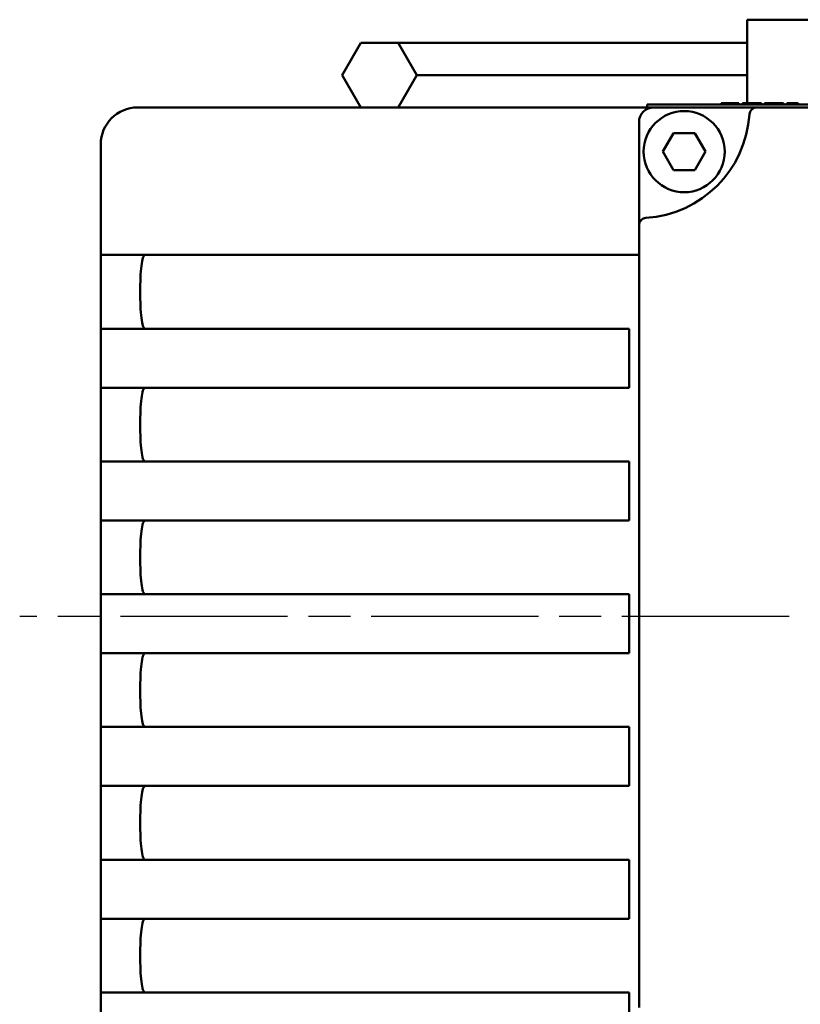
# Model space of a CAD drawing. Header units: millimetres. Extents: x -2878 to 5817, y -195 to 746.
# Tile 5 of 14: x 193 to 246, y 130 to 197. Entities that reach past the tile are written whole.
import ezdxf

# ---------------------------------------------------------------- set-up
doc = ezdxf.new("R2010")
doc.units = ezdxf.units.MM
doc.header["$LTSCALE"] = 2
doc.linetypes.add('CHAIN', pattern=[0.7087, 0.4724, -0.0591, 0.1181, -0.0591])
doc.layers.add('Видимый контур (ГОСТ)', color=7, linetype='Continuous', lineweight=50)
doc.layers.add('Маркер центра (ГОСТ)', color=7, linetype='Continuous', lineweight=25)

msp = doc.modelspace()

# ---------------------------------------------------------------- linework, layer by layer
at = {"layer": 'Видимый контур (ГОСТ)'}
for p, q in [((272.686, 196.966), (242.529, 196.966)), ((242.529, 193.536), (242.529, 196.966)), ((216.341, 195.402), (215.075, 193.209)), ((216.343, 195.402), (215.077, 193.209)), ((216.343, 195.402), (216.341, 195.402)), ((218.876, 195.402), (216.343, 195.402)), ((227.829, 195.402), (218.876, 195.402)), ((220.142, 193.209), (218.876, 195.402)), ((242.529, 195.402), (227.829, 195.402)), ((215.077, 193.209), (215.075, 193.209)), ((216.341, 191.016), (215.075, 193.209)), ((215.077, 193.209), (216.343, 191.016)), ((218.876, 191.016), (220.142, 193.209)), ((227.829, 193.209), (220.142, 193.209)), ((242.529, 193.209), (227.829, 193.209)), ((242.529, 191.316), (242.529, 193.536)), ((217.736, 191.016), (201.2, 191.016)), ((236.2, 191.016), (217.736, 191.016)), ((235.755, 191.216), (279.047, 191.216)), ((235.755, 191.016), (235.755, 191.216)), ((241.681, 191.016), (236.2, 191.016)), ((240.762, 191.316), (240.801, 191.316)), ((240.762, 191.316), (240.762, 191.216)), ((240.801, 191.316), (240.979, 191.316)), ((240.801, 191.316), (240.801, 191.216)), ((240.979, 191.316), (241.4, 191.316)), ((241.4, 191.316), (241.922, 191.316)), ((243.185, 191.016), (241.681, 191.016)), ((241.922, 191.316), (241.922, 191.216)), ((241.922, 191.316), (241.958, 191.316)), ((241.958, 191.316), (241.958, 191.216)), ((241.958, 191.316), (241.977, 191.316)), ((241.977, 191.316), (241.977, 191.216)), ((242.217, 191.316), (242.217, 191.216)), ((242.217, 191.316), (242.856, 191.316)), ((242.856, 191.316), (243.496, 191.316)), ((313.716, 191.016), (243.185, 191.016)), ((243.496, 191.316), (243.496, 191.216)), ((243.718, 191.316), (243.718, 191.216)), ((243.718, 191.316), (244.356, 191.316)), ((244.356, 191.316), (244.997, 191.316)), ((244.997, 191.316), (244.997, 191.216)), ((245.228, 191.316), (245.985, 191.316)), ((245.228, 191.316), (245.228, 191.216)), ((245.985, 191.316), (245.985, 191.216)), ((235.2, 190.016), (235.2, 184.535)), ((236.82, 188.02), (237.542, 189.27)), ((237.542, 189.27), (238.985, 189.27)), ((238.985, 189.27), (239.707, 188.02)), ((198.7, 188.516), (198.7, 181.016)), ((237.542, 186.77), (236.82, 188.02)), ((239.707, 188.02), (238.985, 186.77)), ((238.985, 186.77), (237.542, 186.77)), ((235.2, 184.535), (235.2, 183.031)), ((235.2, 183.031), (235.2, 130)), ((198.7, 181.016), (198.7, 176.016)), ((199.433, 181.016), (198.7, 181.016)), ((199.433, 181.016), (215.968, 181.016)), ((217.736, 181.016), (215.968, 181.016)), ((217.736, 181.016), (234.2, 181.016)), ((234.2, 181.016), (235.2, 181.016)), ((198.7, 176.016), (198.7, 172.016)), ((198.7, 176.016), (199.433, 176.016)), ((215.968, 176.016), (199.433, 176.016)), ((215.968, 176.016), (217.736, 176.016)), ((234.529, 176.016), (217.736, 176.016)), ((234.529, 172.016), (234.529, 176.016)), ((198.7, 172.016), (198.7, 167.016)), ((199.433, 172.016), (198.7, 172.016)), ((199.433, 172.016), (215.968, 172.016)), ((217.736, 172.016), (215.968, 172.016)), ((217.736, 172.016), (234.529, 172.016)), ((198.7, 167.016), (198.7, 163.016)), ((198.7, 167.016), (199.433, 167.016)), ((215.968, 167.016), (199.433, 167.016)), ((215.968, 167.016), (217.736, 167.016)), ((234.529, 167.016), (217.736, 167.016)), ((234.529, 163.016), (234.529, 167.016)), ((198.7, 163.016), (198.7, 158.016)), ((199.433, 163.016), (198.7, 163.016)), ((199.433, 163.016), (215.968, 163.016)), ((217.736, 163.016), (215.968, 163.016)), ((217.736, 163.016), (234.529, 163.016)), ((198.7, 158.016), (199.433, 158.016)), ((198.7, 158.016), (198.7, 154.016)), ((215.968, 158.016), (199.433, 158.016)), ((215.968, 158.016), (217.736, 158.016)), ((234.529, 158.016), (217.736, 158.016)), ((234.529, 154.016), (234.529, 158.016)), ((198.7, 154.016), (198.7, 149.016)), ((199.433, 154.016), (198.7, 154.016)), ((199.433, 154.016), (215.968, 154.016)), ((217.736, 154.016), (215.968, 154.016)), ((217.736, 154.016), (234.529, 154.016)), ((198.7, 149.016), (199.433, 149.016)), ((198.7, 149.016), (198.7, 145.016)), ((215.968, 149.016), (199.433, 149.016)), ((215.968, 149.016), (217.736, 149.016)), ((234.529, 149.016), (217.736, 149.016)), ((234.529, 145.016), (234.529, 149.016)), ((199.433, 145.016), (198.7, 145.016)), ((198.7, 145.016), (198.7, 140.016)), ((199.433, 145.016), (215.968, 145.016)), ((217.736, 145.016), (215.968, 145.016)), ((217.736, 145.016), (234.529, 145.016)), ((198.7, 140.016), (198.7, 136.016)), ((198.7, 140.016), (199.433, 140.016)), ((215.968, 140.016), (199.433, 140.016)), ((215.968, 140.016), (217.736, 140.016)), ((234.529, 140.016), (217.736, 140.016)), ((234.529, 136.016), (234.529, 140.016)), ((198.7, 136.016), (198.7, 131.016)), ((199.433, 136.016), (198.7, 136.016)), ((199.433, 136.016), (215.968, 136.016)), ((217.736, 136.016), (215.968, 136.016)), ((217.736, 136.016), (234.529, 136.016)), ((198.7, 131.016), (201.2, 131.016)), ((198.7, 131.016), (198.7, 114.016)), ((234.529, 131.016), (201.2, 131.016)), ((234.529, 121.483), (234.529, 131.016))]:
    msp.add_line(p, q, dxfattribs=at)
msp.add_circle((238.264, 188.02), 2.75, dxfattribs=at)
for centre, radius, start, end in [((201.2, 188.516), 2.5, 90, 180), ((236.2, 190.016), 1, 90, 180), ((243.185, 190.516), 0.5, 90, 176.41668), ((235.2, 191.016), 7.5, 273.58332, 356.41668), ((235.7, 183.031), 0.5, 93.58332, 180)]:
    msp.add_arc(centre, radius, start, end, dxfattribs=at)
for points, knots in [([(201.718, 181.016), (201.664, 181.016), (201.611, 180.954), (201.521, 180.698), (201.484, 180.505), (201.43, 180.059), (201.409, 179.779), (201.382, 179.164), (201.376, 178.829), (201.376, 178.202), (201.382, 177.868), (201.409, 177.253), (201.43, 176.972), (201.484, 176.527), (201.521, 176.334), (201.611, 176.078), (201.664, 176.016), (201.718, 176.016)], [-1.138004, -1.138004, -1.138004, -1.138004, -1.042771, -1.042771, -0.9475379, -0.9475379, -0.8534503, -0.8534503, -0.7593627, -0.7593627, -0.6652751, -0.6652751, -0.5711875, -0.5711875, -0.4759545, -0.4759545, -0.3807214, -0.3807214, -0.3807214, -0.3807214]), ([(201.718, 172.016), (201.664, 172.016), (201.611, 171.954), (201.521, 171.698), (201.484, 171.505), (201.43, 171.059), (201.409, 170.779), (201.382, 170.164), (201.376, 169.829), (201.376, 169.202), (201.382, 168.868), (201.409, 168.253), (201.43, 167.972), (201.484, 167.527), (201.521, 167.334), (201.611, 167.078), (201.664, 167.016), (201.718, 167.016)], [-1.138004, -1.138004, -1.138004, -1.138004, -1.042771, -1.042771, -0.9475379, -0.9475379, -0.8534503, -0.8534503, -0.7593627, -0.7593627, -0.6652751, -0.6652751, -0.5711875, -0.5711875, -0.4759545, -0.4759545, -0.3807214, -0.3807214, -0.3807214, -0.3807214]), ([(201.718, 163.016), (201.664, 163.016), (201.611, 162.954), (201.521, 162.698), (201.484, 162.505), (201.43, 162.059), (201.409, 161.779), (201.382, 161.164), (201.376, 160.829), (201.376, 160.516), (201.376, 160.202), (201.382, 159.868), (201.409, 159.253), (201.43, 158.972), (201.484, 158.527), (201.521, 158.334), (201.611, 158.078), (201.664, 158.016), (201.718, 158.016)], [1.1400841, 1.1400841, 1.1400841, 1.1400841, 1.2353172, 1.2353172, 1.3305502, 1.3305502, 1.4246378, 1.4246378, 1.5187254, 1.5187254, 1.5187254, 1.6128131, 1.6128131, 1.7069007, 1.7069007, 1.8021337, 1.8021337, 1.8973667, 1.8973667, 1.8973667, 1.8973667]), ([(201.718, 154.016), (201.664, 154.016), (201.611, 153.954), (201.521, 153.698), (201.484, 153.505), (201.43, 153.059), (201.409, 152.779), (201.382, 152.164), (201.376, 151.829), (201.376, 151.516), (201.376, 151.202), (201.382, 150.868), (201.409, 150.253), (201.43, 149.972), (201.484, 149.527), (201.521, 149.334), (201.611, 149.078), (201.664, 149.016), (201.718, 149.016)], [1.1400841, 1.1400841, 1.1400841, 1.1400841, 1.2353172, 1.2353172, 1.3305502, 1.3305502, 1.4246378, 1.4246378, 1.5187254, 1.5187254, 1.5187254, 1.6128131, 1.6128131, 1.7069007, 1.7069007, 1.8021337, 1.8021337, 1.8973667, 1.8973667, 1.8973667, 1.8973667]), ([(201.718, 145.016), (201.664, 145.016), (201.611, 144.954), (201.521, 144.698), (201.484, 144.505), (201.43, 144.059), (201.409, 143.779), (201.382, 143.164), (201.376, 142.829), (201.376, 142.516), (201.376, 142.202), (201.382, 141.868), (201.409, 141.253), (201.43, 140.972), (201.484, 140.527), (201.521, 140.334), (201.611, 140.078), (201.664, 140.016), (201.718, 140.016)], [1.1400841, 1.1400841, 1.1400841, 1.1400841, 1.2353172, 1.2353172, 1.3305502, 1.3305502, 1.4246378, 1.4246378, 1.5187254, 1.5187254, 1.5187254, 1.6128131, 1.6128131, 1.7069007, 1.7069007, 1.8021337, 1.8021337, 1.8973667, 1.8973667, 1.8973667, 1.8973667]), ([(201.718, 136.016), (201.664, 136.016), (201.611, 135.954), (201.521, 135.698), (201.484, 135.505), (201.43, 135.059), (201.409, 134.779), (201.382, 134.164), (201.376, 133.829), (201.376, 133.202), (201.382, 132.868), (201.409, 132.253), (201.43, 131.972), (201.484, 131.527), (201.521, 131.334), (201.611, 131.078), (201.664, 131.016), (201.718, 131.016)], [0.3807214, 0.3807214, 0.3807214, 0.3807214, 0.4759545, 0.4759545, 0.5711875, 0.5711875, 0.6652751, 0.6652751, 0.7593627, 0.7593627, 0.8534503, 0.8534503, 0.9475379, 0.9475379, 1.042771, 1.042771, 1.138004, 1.138004, 1.138004, 1.138004])]:
    msp.add_open_spline(points, degree=3, knots=knots, dxfattribs=at)
at = {"layer": 'Маркер центра (ГОСТ)', "linetype": 'CHAIN', "ltscale": 11.993792}
msp.add_line((330.376, 156.516), (193.205, 156.516), dxfattribs=at)

doc.saveas('drawing.dxf')
